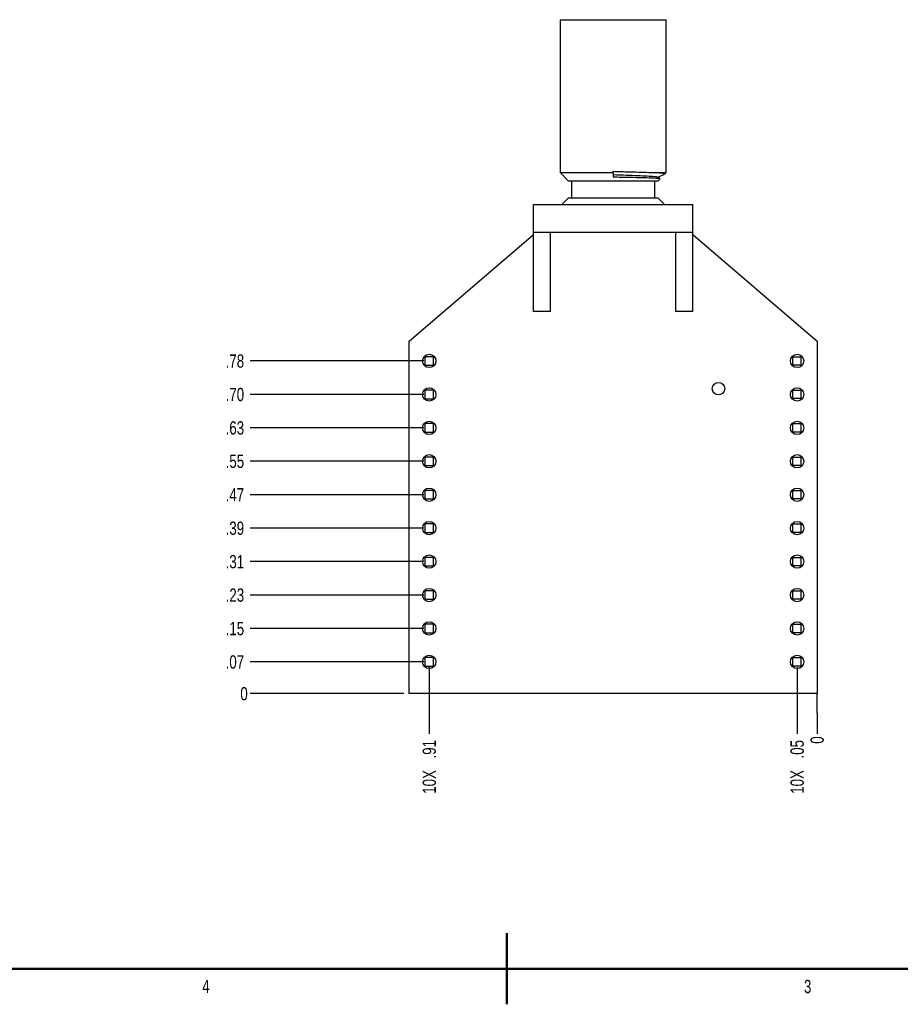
# Model space of a CAD drawing. Header units: inches. Extents: x -17 to 51.6, y -14.5 to 22.
# Tile 7 of 14: x 12.4 to 20.7, y 0 to 9.3. Entities that reach past the tile are written whole.
import ezdxf

# ---------------------------------------------------------------- set-up
doc = ezdxf.new("R2010")
doc.units = ezdxf.units.IN
doc.header["$MEASUREMENT"] = 0
doc.layers.add('SLD-0', color=179, linetype='Continuous')
doc.styles.add('SLDTEXTSTYLE3', font='TXT', dxfattribs={"width": 0.75})
doc.dimstyles.new('SLDDIMSTYLE0', dxfattribs={"dimtxt": 0.125, "dimasz": 0.13, "dimexe": 0, "dimexo": 0.0625, "dimgap": 0.03125, "dimtad": 0, "dimtih": 1, "dimtoh": 1, "dimdec": 0, "dimlfac": 0.25, "dimrnd": 1e-09, "dimdsep": 46, "dimtxsty": 'SLDTEXTSTYLE3', "dimblk1": 'NONE', "dimblk2": 'NONE', "dimsah": 1, "dimcen": 0.09, "dimadec": 0, "dimazin": 2, "dimtfac": 1, "dimtdec": 0, "dimtofl": 0, "dimtmove": 0, "dimatfit": 3, "dimldrblk": 'NONE', "dimfxl": 1, "dimfrac": 2, "dimtolj": 1, "dimtzin": 12, "dimarcsym": 0})
doc.dimstyles.new('SLDDIMSTYLE1', dxfattribs={"dimtxt": 0.125, "dimasz": 0.13, "dimexe": 0, "dimexo": 0.0625, "dimgap": 0.03125, "dimtad": 0, "dimtih": 1, "dimtoh": 1, "dimlfac": 0.25, "dimrnd": 1e-09, "dimzin": 12, "dimdsep": 46, "dimtxsty": 'SLDTEXTSTYLE3', "dimblk1": 'NONE', "dimblk2": 'NONE', "dimsah": 1, "dimcen": 0.09, "dimadec": 0, "dimazin": 3, "dimtfac": 1, "dimtofl": 0, "dimtmove": 0, "dimatfit": 3, "dimldrblk": 'NONE', "dimfxl": 1, "dimfrac": 2, "dimtolj": 1, "dimtzin": 12, "dimarcsym": 0})
doc.dimstyles.new('SLDDIMSTYLE2', dxfattribs={"dimtxt": 0.125, "dimasz": 0.13, "dimexe": 0, "dimexo": 0.0625, "dimgap": 0.03125, "dimtad": 0, "dimtih": 1, "dimtoh": 1, "dimlfac": 0.25, "dimrnd": 1e-09, "dimzin": 12, "dimdsep": 46, "dimtxsty": 'SLDTEXTSTYLE3', "dimblk1": 'NONE', "dimblk2": 'NONE', "dimsah": 1, "dimcen": 0.09, "dimadec": 0, "dimazin": 3, "dimtfac": 1, "dimtofl": 0, "dimtmove": 0, "dimatfit": 3, "dimldrblk": 'NONE', "dimfxl": 1, "dimfrac": 2, "dimtolj": 1, "dimtzin": 12, "dimarcsym": 0})
doc.dimstyles.new('SLDDIMSTYLE3', dxfattribs={"dimtxt": 0.125, "dimasz": 0.13, "dimexe": 0, "dimexo": 0.0625, "dimgap": 0.03125, "dimtad": 0, "dimtih": 1, "dimtoh": 1, "dimlfac": 0.25, "dimrnd": 1e-09, "dimzin": 4, "dimdsep": 46, "dimtxsty": 'SLDTEXTSTYLE3', "dimblk1": 'NONE', "dimblk2": 'NONE', "dimsah": 1, "dimcen": 0.09, "dimadec": 0, "dimazin": 1, "dimtfac": 1, "dimtofl": 0, "dimtmove": 0, "dimatfit": 3, "dimldrblk": 'NONE', "dimfxl": 1, "dimfrac": 2, "dimtolj": 1, "dimtzin": 12, "dimarcsym": 0})

# ---------------------------------------------------------------- blocks, each defined once
blk = doc.blocks.new('_D_49')
at = {"layer": 'SLD-0'}
blk.add_line((16.0302, 2.9677), (14.5819, 2.9677), dxfattribs=at)
at = {"layer": 'SLD-0', "insert": (14.4895, 3.0296), "char_height": 0.125, "attachment_point": 1, "style": 'SLDTEXTSTYLE3'}
blk.add_mtext('0', dxfattribs=at)
blk = doc.blocks.new('_None')
blk = doc.blocks.new('_D_50')
at = {"layer": 'SLD-0'}
blk.add_line((16.2182, 3.2664), (14.5819, 3.2664), dxfattribs=at)
at = {"layer": 'SLD-0', "insert": (14.351, 3.3284), "char_height": 0.125, "attachment_point": 1, "style": 'SLDTEXTSTYLE3'}
blk.add_mtext('.07', dxfattribs=at)
blk = doc.blocks.new('_D_51')
at = {"layer": 'SLD-0'}
blk.add_line((16.2182, 3.5814), (14.5819, 3.5814), dxfattribs=at)
at = {"layer": 'SLD-0', "insert": (14.351, 3.6433), "char_height": 0.125, "attachment_point": 1, "style": 'SLDTEXTSTYLE3'}
blk.add_mtext('.15', dxfattribs=at)
blk = doc.blocks.new('_D_52')
at = {"layer": 'SLD-0'}
blk.add_line((16.2182, 3.8964), (14.5819, 3.8964), dxfattribs=at)
at = {"layer": 'SLD-0', "insert": (14.351, 3.9583), "char_height": 0.125, "attachment_point": 1, "style": 'SLDTEXTSTYLE3'}
blk.add_mtext('.23', dxfattribs=at)
blk = doc.blocks.new('_D_53')
at = {"layer": 'SLD-0'}
blk.add_line((16.2182, 4.2113), (14.5819, 4.2113), dxfattribs=at)
at = {"layer": 'SLD-0', "insert": (14.351, 4.2732), "char_height": 0.125, "attachment_point": 1, "style": 'SLDTEXTSTYLE3'}
blk.add_mtext('.31', dxfattribs=at)
blk = doc.blocks.new('_D_54')
at = {"layer": 'SLD-0'}
blk.add_line((16.2182, 4.5263), (14.5819, 4.5263), dxfattribs=at)
at = {"layer": 'SLD-0', "insert": (14.351, 4.5882), "char_height": 0.125, "attachment_point": 1, "style": 'SLDTEXTSTYLE3'}
blk.add_mtext('.39', dxfattribs=at)
blk = doc.blocks.new('_D_55')
at = {"layer": 'SLD-0'}
blk.add_line((16.2182, 4.8412), (14.5819, 4.8412), dxfattribs=at)
at = {"layer": 'SLD-0', "insert": (14.351, 4.9032), "char_height": 0.125, "attachment_point": 1, "style": 'SLDTEXTSTYLE3'}
blk.add_mtext('.47', dxfattribs=at)
blk = doc.blocks.new('_D_56')
at = {"layer": 'SLD-0'}
blk.add_line((16.2182, 5.1562), (14.5819, 5.1562), dxfattribs=at)
at = {"layer": 'SLD-0', "insert": (14.351, 5.2181), "char_height": 0.125, "attachment_point": 1, "style": 'SLDTEXTSTYLE3'}
blk.add_mtext('.55', dxfattribs=at)
blk = doc.blocks.new('_D_57')
at = {"layer": 'SLD-0'}
blk.add_line((16.2182, 5.4712), (14.5819, 5.4712), dxfattribs=at)
at = {"layer": 'SLD-0', "insert": (14.351, 5.5331), "char_height": 0.125, "attachment_point": 1, "style": 'SLDTEXTSTYLE3'}
blk.add_mtext('.63', dxfattribs=at)
blk = doc.blocks.new('_D_58')
at = {"layer": 'SLD-0'}
blk.add_line((16.2182, 5.7861), (14.5819, 5.7861), dxfattribs=at)
at = {"layer": 'SLD-0', "insert": (14.351, 5.848), "char_height": 0.125, "attachment_point": 1, "style": 'SLDTEXTSTYLE3'}
blk.add_mtext('.70', dxfattribs=at)
blk = doc.blocks.new('_D_59')
at = {"layer": 'SLD-0'}
blk.add_line((16.2182, 6.1011), (14.5819, 6.1011), dxfattribs=at)
at = {"layer": 'SLD-0', "insert": (14.351, 6.163), "char_height": 0.125, "attachment_point": 1, "style": 'SLDTEXTSTYLE3'}
blk.add_mtext('.78', dxfattribs=at)
blk = doc.blocks.new('_D_60')
at = {"layer": 'SLD-0'}
for q in [(19.9202, 2.9677), (19.9202, 2.5875)]:
    blk.add_line((19.9202, 2.7844), q, dxfattribs=at)
at = {"layer": 'SLD-0', "insert": (19.8583, 2.4952), "char_height": 0.125, "attachment_point": 1, "rotation": 90, "style": 'SLDTEXTSTYLE3'}
blk.add_mtext('0', dxfattribs=at)
blk = doc.blocks.new('_D_61')
at = {"layer": 'SLD-0'}
blk.add_line((19.7322, 3.2164), (19.7322, 2.5875), dxfattribs=at)
at = {"layer": 'SLD-0', "char_height": 0.125, "attachment_point": 1, "rotation": 90, "style": 'SLDTEXTSTYLE3'}
for s, insert in [('.05', (19.6703, 2.3566)), ('10X', (19.6703, 2.0242))]:
    blk.add_mtext(s, dxfattribs=dict(at, insert=insert))
blk = doc.blocks.new('_D_62')
at = {"layer": 'SLD-0'}
blk.add_line((16.2682, 3.2164), (16.2682, 2.5875), dxfattribs=at)
at = {"layer": 'SLD-0', "char_height": 0.125, "attachment_point": 1, "rotation": 90, "style": 'SLDTEXTSTYLE3'}
for s, insert in [('.91', (16.2063, 2.3566)), ('10X', (16.2063, 2.0242))]:
    blk.add_mtext(s, dxfattribs=dict(at, insert=insert))

msp = doc.modelspace()

# ---------------------------------------------------------------- linework, layer by layer
at = {"color": 7, "linetype": 'Continuous', "lineweight": 25}
for p, q in [((17.5002, 9.3157), (17.5002, 7.8748)), ((17.5002, 9.3157), (18.5002, 9.3157)), ((18.5002, 7.8748), (18.5002, 9.3157)), ((18.0002, 7.8748), (18.0002, 7.8874)), ((17.5002, 7.8748), (17.5789, 7.796)), ((17.5002, 7.8748), (18.0002, 7.8748)), ((18.4215, 7.796), (17.5789, 7.796)), ((17.6065, 7.796), (17.6065, 7.6386)), ((18.0002, 7.8748), (18.0002, 7.8351)), ((18.3939, 7.6386), (18.3939, 7.796)), ((18.3985, 7.8748), (18.5002, 7.8748)), ((18.4394, 7.8226), (18.4164, 7.8322)), ((18.4186, 7.8313), (18.4812, 7.8574)), ((18.4215, 7.796), (18.4422, 7.8168)), ((18.4823, 7.8569), (18.5002, 7.8748)), ((17.5789, 7.6386), (17.5159, 7.5756)), ((17.5789, 7.6386), (18.4215, 7.6386)), ((18.4845, 7.5756), (18.4215, 7.6386)), ((17.2506, 7.3157), (17.2506, 7.5756)), ((17.2506, 7.5756), (18.7498, 7.5756)), ((18.7498, 7.3157), (18.7498, 7.5756)), ((16.0802, 6.2877), (17.2506, 7.2937)), ((17.2506, 7.3157), (18.7498, 7.3157)), ((17.2506, 6.5677), (17.2506, 7.3157)), ((17.4112, 6.5677), (17.4112, 7.3157)), ((18.5892, 6.5677), (18.5892, 7.3157)), ((18.7498, 6.5677), (18.7498, 7.3157)), ((18.7498, 7.2937), (19.9202, 6.2877)), ((17.4112, 6.5677), (17.2506, 6.5677)), ((18.7498, 6.5677), (18.5892, 6.5677)), ((16.0802, 2.9677), (16.0802, 6.2877)), ((19.9202, 6.2877), (19.9202, 2.9677)), ((16.2282, 6.141), (16.2282, 6.061)), ((16.3082, 6.141), (16.2282, 6.141)), ((16.3082, 6.061), (16.3082, 6.141)), ((19.6922, 6.061), (19.6922, 6.141)), ((19.6922, 6.141), (19.7722, 6.141)), ((19.7722, 6.061), (19.7722, 6.141)), ((16.2282, 6.061), (16.3082, 6.061)), ((19.7722, 6.061), (19.6922, 6.061)), ((16.2282, 5.826), (16.2282, 5.746)), ((16.3082, 5.826), (16.2282, 5.826)), ((16.3082, 5.746), (16.3082, 5.826)), ((19.6922, 5.7461), (19.6922, 5.8261)), ((19.6922, 5.8261), (19.7722, 5.8261)), ((19.7722, 5.7461), (19.7722, 5.8261)), ((16.2282, 5.746), (16.3082, 5.746)), ((19.7722, 5.7461), (19.6922, 5.7461)), ((16.2282, 5.5111), (16.2282, 5.4311)), ((16.3082, 5.5111), (16.2282, 5.5111)), ((16.3082, 5.4311), (16.3082, 5.5111)), ((19.6922, 5.4311), (19.6922, 5.5111)), ((19.6922, 5.5111), (19.7722, 5.5111)), ((19.7722, 5.4311), (19.7722, 5.5111)), ((16.2282, 5.4311), (16.3082, 5.4311)), ((19.7722, 5.4311), (19.6922, 5.4311)), ((16.2282, 5.1961), (16.2282, 5.1161)), ((16.3082, 5.1961), (16.2282, 5.1961)), ((16.3082, 5.1161), (16.3082, 5.1961)), ((19.6922, 5.1161), (19.6922, 5.1961)), ((19.6922, 5.1961), (19.7722, 5.1961)), ((19.7722, 5.1161), (19.7722, 5.1961)), ((16.2282, 5.1161), (16.3082, 5.1161)), ((19.7722, 5.1161), (19.6922, 5.1161)), ((16.2282, 4.8812), (16.2282, 4.8012)), ((16.3082, 4.8812), (16.2282, 4.8812)), ((16.3082, 4.8012), (16.3082, 4.8812)), ((19.6922, 4.8012), (19.6922, 4.8812)), ((19.6922, 4.8812), (19.7722, 4.8812)), ((19.7722, 4.8012), (19.7722, 4.8812)), ((16.2282, 4.8012), (16.3082, 4.8012)), ((19.7722, 4.8012), (19.6922, 4.8012)), ((16.2282, 4.5662), (16.2282, 4.4862)), ((16.3082, 4.5662), (16.2282, 4.5662)), ((16.3082, 4.4862), (16.3082, 4.5662)), ((19.6922, 4.4862), (19.6922, 4.5662)), ((19.6922, 4.5662), (19.7722, 4.5662)), ((19.7722, 4.4862), (19.7722, 4.5662)), ((16.2282, 4.4862), (16.3082, 4.4862)), ((19.7722, 4.4862), (19.6922, 4.4862)), ((16.2282, 4.2512), (16.2282, 4.1712)), ((16.3082, 4.2512), (16.2282, 4.2512)), ((16.3082, 4.1712), (16.3082, 4.2512)), ((19.6922, 4.1713), (19.6922, 4.2513)), ((19.6922, 4.2513), (19.7722, 4.2513)), ((19.7722, 4.1713), (19.7722, 4.2513)), ((16.2282, 4.1712), (16.3082, 4.1712)), ((19.7722, 4.1713), (19.6922, 4.1713)), ((16.2282, 3.9363), (16.2282, 3.8563)), ((16.3082, 3.9363), (16.2282, 3.9363)), ((16.3082, 3.8563), (16.3082, 3.9363)), ((19.6922, 3.8563), (19.6922, 3.9363)), ((19.6922, 3.9363), (19.7722, 3.9363)), ((19.7722, 3.8563), (19.7722, 3.9363)), ((16.2282, 3.8563), (16.3082, 3.8563)), ((19.7722, 3.8563), (19.6922, 3.8563)), ((16.2282, 3.6213), (16.2282, 3.5413)), ((16.3082, 3.6213), (16.2282, 3.6213)), ((16.3082, 3.5413), (16.3082, 3.6213)), ((19.6922, 3.5413), (19.6922, 3.6213)), ((19.6922, 3.6213), (19.7722, 3.6213)), ((19.7722, 3.5413), (19.7722, 3.6213)), ((16.2282, 3.5413), (16.3082, 3.5413)), ((19.7722, 3.5413), (19.6922, 3.5413)), ((16.2282, 3.3064), (16.2282, 3.2264)), ((16.3082, 3.3064), (16.2282, 3.3064)), ((16.3082, 3.2264), (16.3082, 3.3064)), ((19.6922, 3.2264), (19.6922, 3.3064)), ((19.6922, 3.3064), (19.7722, 3.3064)), ((19.7722, 3.2264), (19.7722, 3.3064)), ((16.2282, 3.2264), (16.3082, 3.2264)), ((19.7722, 3.2264), (19.6922, 3.2264)), ((19.9202, 2.9677), (16.0802, 2.9677))]:
    msp.add_line(p, q, dxfattribs=at)
at = {"color": 7, "linetype": 'Continuous', "lineweight": 50}
for p, q in [((17, 0.0412), (17, 0.7106)), ((33.6241, 0.3759), (0.3759, 0.3759)), ((17, 0.3759), (17, 0.0413))]:
    msp.add_line(p, q, dxfattribs=at)
at = {"color": 7, "linetype": 'Continuous', "lineweight": 25}
for centre, radius in [((16.2682, 6.1011), 0.063), ((19.7322, 6.1011), 0.063), ((16.2682, 5.7861), 0.063), ((18.9922, 5.8397), 0.0591), ((19.7322, 5.7861), 0.063), ((16.2682, 5.4712), 0.063), ((19.7322, 5.4712), 0.063), ((16.2682, 5.1562), 0.063), ((19.7322, 5.1562), 0.063), ((16.2682, 4.8412), 0.063), ((19.7322, 4.8412), 0.063), ((16.2682, 4.5263), 0.063), ((19.7322, 4.5263), 0.063), ((16.2682, 4.2113), 0.063), ((19.7322, 4.2113), 0.063), ((16.2682, 3.8964), 0.063), ((19.7322, 3.8964), 0.063), ((16.2682, 3.5814), 0.063), ((19.7322, 3.5814), 0.063), ((16.2682, 3.2664), 0.063), ((19.7322, 3.2664), 0.063)]:
    msp.add_circle(centre, radius, dxfattribs=at)
for points, knots in [([(18.0002, 7.8874), (18.0499, 7.886), (18.1474, 7.8831), (18.2897, 7.8793), (18.3604, 7.8764), (18.3985, 7.8748)], [0, 0, 0, 0, 0.324678, 0.636648, 1, 1, 1, 1]), ([(18.4152, 7.8322), (18.4154, 7.8323), (18.4179, 7.8337), (18.3892, 7.8366), (18.3279, 7.8409), (18.235, 7.845), (18.1235, 7.8487), (18.0418, 7.8515), (18.0002, 7.853)], [0, 0, 0, 0, 0.014488, 0.211436, 0.412304, 0.608296, 0.800236, 1, 1, 1, 1]), ([(18.0002, 7.8351), (18.0518, 7.8339), (18.1549, 7.8316), (18.2913, 7.8286), (18.3892, 7.8252), (18.4405, 7.8223), (18.439, 7.8209), (18.4385, 7.8204)], [0, 0, 0, 0, 0.228164, 0.45636, 0.682324, 0.905439, 1, 1, 1, 1]), ([(18.4799, 7.8593), (18.4808, 7.8612), (18.483, 7.8655), (18.4411, 7.8709), (18.4049, 7.8742), (18.3985, 7.8748)], [0, 0, 0, 0, 0.373243, 0.889936, 1, 1, 1, 1])]:
    msp.add_open_spline(points, degree=3, knots=knots, dxfattribs=at)

# ---------------------------------------------------------------- texts
at = {"color": 7, "linetype": 'Continuous', "lineweight": 0, "char_height": 0.125, "attachment_point": 2, "style": 'SLDTEXTSTYLE3'}
for s, insert in [('4', (14.1654, 0.2714)), ('3', (19.8321, 0.2714))]:
    msp.add_mtext(s, dxfattribs=dict(at, insert=insert))

# ---------------------------------------------------------------- dimensions: what is measured, and where the dimension line sits
at = {"layer": 'SLD-0'}
for feature_location, offset, dtype, origin, dimstyle, picture, middle in [((16.2682, 6.1011), (-1.6863, 0), 0, (16.0802, 2.9677), 'SLDDIMSTYLE1', '_D_59', (14.4664, 6.1011)), ((16.2682, 5.7861), (-1.6863, 0), 0, (16.0802, 2.9677), 'SLDDIMSTYLE3', '_D_58', (14.4664, 5.7861)), ((16.2682, 5.4712), (-1.6863, 0), 0, (16.0802, 2.9677), 'SLDDIMSTYLE1', '_D_57', (14.4664, 5.4712)), ((16.2682, 5.1562), (-1.6863, 0), 0, (16.0802, 2.9677), 'SLDDIMSTYLE1', '_D_56', (14.4664, 5.1562)), ((16.2682, 4.8412), (-1.6863, 0), 0, (16.0802, 2.9677), 'SLDDIMSTYLE1', '_D_55', (14.4664, 4.8412)), ((16.2682, 4.5263), (-1.6863, 0), 0, (16.0802, 2.9677), 'SLDDIMSTYLE1', '_D_54', (14.4664, 4.5263)), ((16.2682, 4.2113), (-1.6863, 0), 0, (16.0802, 2.9677), 'SLDDIMSTYLE1', '_D_53', (14.4664, 4.2113)), ((16.2682, 3.8964), (-1.6863, 0), 0, (16.0802, 2.9677), 'SLDDIMSTYLE1', '_D_52', (14.4664, 3.8964)), ((16.2682, 3.5814), (-1.6863, 0), 0, (16.0802, 2.9677), 'SLDDIMSTYLE1', '_D_51', (14.4664, 3.5814)), ((16.2682, 3.2664), (-1.6863, 0), 0, (16.0802, 2.9677), 'SLDDIMSTYLE1', '_D_50', (14.4664, 3.2664)), ((16.0801985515, 2.9676965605), (-1.4983165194, 0), 0, (16.0801985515, 2.9676965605), 'SLDDIMSTYLE0', '_D_49', (14.5357014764, 2.9676965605)), ((19.9201989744, 2.9676965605), (0, -0.3801704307), 1, (19.9201989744, 2.9676965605), 'SLDDIMSTYLE0', '_D_60', (19.9201989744, 2.5413455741))]:
    dim = msp.add_ordinate_dim(feature_location=feature_location, offset=offset, dtype=dtype, origin=origin, dimstyle=dimstyle, dxfattribs=at)
    dim.commit()
    dim.dimension.update_dxf_attribs({"geometry": picture, "text_midpoint": middle})
for feature_location, picture, middle in [((16.2682, 3.2664), '_D_62', (16.2682, 2.3058)), ((19.7322, 3.2664), '_D_61', (19.7322, 2.3058))]:
    dim = msp.add_ordinate_dim(feature_location=feature_location, offset=(0, -0.6789), dtype=1, origin=(19.9202, 2.9677), text='10X <>', dimstyle='SLDDIMSTYLE2', dxfattribs=at)
    dim.commit()
    dim.dimension.update_dxf_attribs({"geometry": picture, "text_midpoint": middle})

doc.saveas('drawing.dxf')
